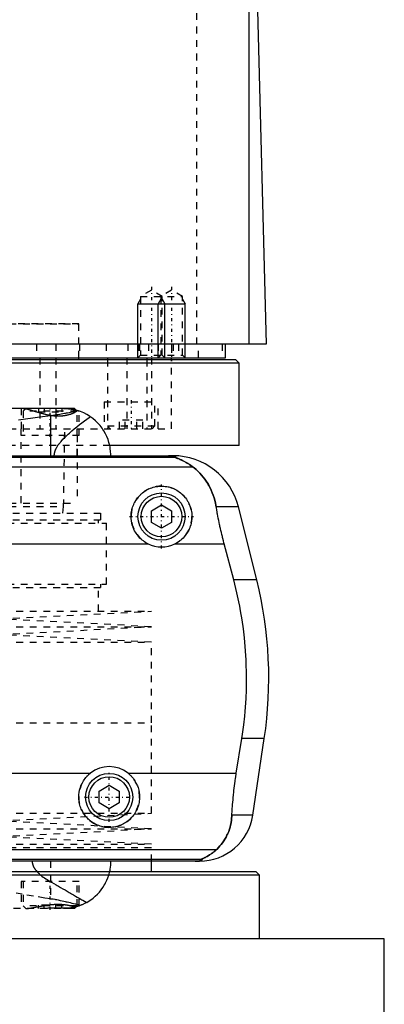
# Model space of a CAD drawing. Extents: x -90 to 90, y -319 to 827.
# Tile 6 of 10: x 25 to 80, y -21 to 125. Entities that reach past the tile are written whole.
import ezdxf

# ---------------------------------------------------------------- set-up
doc = ezdxf.new("R2010")
doc.units = 0
doc.linetypes.add('CENTER', pattern=[1.5, 0.45, -0.5, 0.05, -0.5])
doc.linetypes.add('DASHED', pattern=[2, 1, -1])
for name, color, linetype in [('AM_0', 7, 'CONTINUOUS'), ('AM_10', 7, 'CONTINUOUS'), ('AM_3', 7, 'DASHED'), ('AM_7', 7, 'CENTER')]:
    doc.layers.add(name, color=color, linetype=linetype)

msp = doc.modelspace()

# ---------------------------------------------------------------- linework, layer by layer
at = {"layer": 'AM_0', "color": 7, "linetype": 'CONTINUOUS'}
for p, q in [((59.5, 76.5), (59.5, 135.49)), ((60.5, 133.35), (62, 76.5)), ((62, 76.5), (-62, 76.5)), ((56, 74.5), (56, 76.5)), ((-56, 74.5), (56, 74.5)), ((34.25, 74.2), (34.25, 74.5)), ((38.5, 74.5), (38.5, 74.2)), ((44.34, 74.5), (44.34, 74.2)), ((48, 74.2), (48, 74.5)), ((58, 73.7), (-58, 73.7)), ((57.5, 74.2), (-57.5, 74.2)), ((58, 73.7), (57.5, 74.2)), ((58, 61.5), (58, 73.7)), ((33.6, 67), (-33.6, 67)), ((30.04, 65.9), (30.04, 60)), ((33.85, 66.75), (33.6, 67)), ((58, 61.5), (38.88, 61.5)), ((48.57, 59.75), (-48.57, 59.75)), ((-48.19, 60), (48.19, 60)), ((51.17, 58.31), (-51.17, 58.31)), ((45, 51.87), (46.5, 52.73)), ((46.5, 52.73), (48, 51.87)), ((45, 50.13), (45, 51.87)), ((48, 51.87), (48, 50.13)), ((57.89, 52.43), (54.6, 52.43)), ((60.6, 41.62), (57.89, 52.43)), ((46.5, 49.27), (45, 50.13)), ((48, 50.13), (46.5, 49.27)), ((-44.5, 46.97), (44.5, 46.97)), ((48.5, 46.97), (55.78, 46.97)), ((57.2, 41.62), (55.78, 46.97)), ((60.6, 41.62), (57.2, 41.62)), ((57.58, 13.03), (58.39, 18.16)), ((61.72, 18.16), (58.39, 18.16)), ((60.02, 6.81), (61.72, 18.16)), ((-35.96, 13.03), (35.96, 13.03)), ((41.54, 13.03), (57.58, 13.03)), ((37.25, 10.37), (38.75, 11.23)), ((37.25, 8.63), (37.25, 10.37)), ((38.75, 11.23), (40.25, 10.37)), ((40.25, 10.37), (40.25, 8.63)), ((38.75, 7.77), (37.25, 8.63)), ((40.25, 8.63), (38.75, 7.77)), ((60.02, 6.81), (56.93, 6.81)), ((54.6, 1.69), (-54.6, 1.69)), ((52.38, 0.25), (-52.38, 0.25)), ((52.11, 0), (-52.11, 0)), ((45, -1.58), (45, 0)), ((60.5, -1.58), (21.44, -1.58)), ((61, -2.08), (21.94, -2.08)), ((61, -2.08), (60.5, -1.58)), ((61, -11.5), (61, -2.08)), ((79.5, -11.5), (-79.5, -11.5)), ((79.5, -28.2), (79.5, -11.5))]:
    msp.add_line(p, q, dxfattribs=at)
for points in [[(30.04, 65.9, 0), (28.5, 65.7, 0), (25.34, 65.27, 0)], [(32.38, 66.99, 0), (32.3, 66.99, 0), (32.15, 66.99, 0), (32, 66.99, 0), (31.92, 66.98, 0), (31.84, 66.98, 0), (31.68, 66.98, 0), (31.51, 66.98, 0), (31.35, 66.98, 0), (31.18, 66.98, 0), (31.01, 66.98, 0), (30.92, 66.98, 0), (30.84, 66.99, 0), (30.66, 66.99, 0), (30.49, 66.99, 0), (30.31, 66.99, 0), (30.13, 66.99, 0), (29.96, 67, 0), (29.87, 67, 0), (29.78, 67, 0), (29.61, 67, 0), (29.43, 67, 0), (29.34, 67, 0)], [(34.2, 66.65, 0), (34.1, 66.63, 0), (33.89, 66.59, 0), (33.68, 66.54, 0), (33.58, 66.52, 0), (33.47, 66.5, 0), (33.26, 66.46, 0), (33.04, 66.41, 0), (32.82, 66.37, 0), (32.59, 66.32, 0), (32.36, 66.28, 0), (32.25, 66.26, 0), (32.13, 66.24, 0), (31.9, 66.19, 0), (31.66, 66.15, 0), (31.42, 66.11, 0), (31.17, 66.07, 0), (30.93, 66.03, 0), (30.8, 66.01, 0), (30.68, 65.99, 0), (30.43, 65.96, 0), (30.17, 65.92, 0), (30.04, 65.9, 0)], [(32.38, 66.99, 0), (32.43, 66.99, 0), (32.53, 66.98, 0), (32.63, 66.97, 0), (32.68, 66.97, 0), (32.73, 66.96, 0), (32.84, 66.95, 0), (32.94, 66.94, 0), (33.04, 66.92, 0), (33.14, 66.91, 0), (33.24, 66.89, 0), (33.29, 66.88, 0), (33.34, 66.87, 0), (33.45, 66.85, 0), (33.55, 66.83, 0), (33.65, 66.8, 0), (33.75, 66.78, 0), (33.85, 66.75, 0), (33.9, 66.74, 0), (33.95, 66.72, 0), (34.05, 66.69, 0), (34.15, 66.66, 0), (34.2, 66.65, 0)], [(33.85, 66.75, 0), (33.87, 66.74, 0), (33.92, 66.73, 0), (33.97, 66.72, 0), (33.99, 66.71, 0), (34.01, 66.71, 0), (34.05, 66.69, 0), (34.08, 66.68, 0), (34.12, 66.67, 0), (34.15, 66.66, 0), (34.18, 66.65, 0), (34.19, 66.65, 0), (34.2, 66.65, 0), (34.22, 66.64, 0), (34.24, 66.63, 0), (34.26, 66.63, 0), (34.27, 66.62, 0), (34.28, 66.62, 0), (34.29, 66.62, 0), (34.29, 66.61, 0), (34.3, 66.61, 0), (34.3, 66.61, 0), (34.3, 66.61, 0)], [(39, 60, 0), (39, 60.21, 0), (38.97, 60.64, 0), (38.92, 61.08, 0), (38.88, 61.3, 0), (38.83, 61.52, 0), (38.72, 61.96, 0), (38.58, 62.4, 0), (38.4, 62.83, 0), (38.2, 63.25, 0), (37.96, 63.67, 0), (37.83, 63.87, 0), (37.7, 64.07, 0), (37.4, 64.46, 0), (37.07, 64.83, 0), (36.71, 65.18, 0), (36.32, 65.51, 0), (35.91, 65.81, 0), (35.69, 65.95, 0), (35.46, 66.08, 0), (34.99, 66.33, 0), (34.48, 66.55, 0), (34.2, 66.65, 0)], [(48.57, 59.75, 0), (48.58, 59.75, 0), (48.6, 59.77, 0), (48.62, 59.78, 0), (48.62, 59.79, 0), (48.63, 59.8, 0), (48.63, 59.81, 0), (48.63, 59.83, 0), (48.63, 59.84, 0), (48.62, 59.86, 0), (48.6, 59.87, 0), (48.58, 59.88, 0), (48.57, 59.89, 0), (48.54, 59.9, 0), (48.49, 59.92, 0), (48.43, 59.93, 0), (48.35, 59.95, 0), (48.3, 59.96, 0), (48.28, 59.96, 0), (48.27, 59.96, 0), (48.26, 59.96, 0), (48.25, 59.96, 0), (48.23, 59.97, 0), (48.21, 59.97, 0), (48.2, 59.97, 0), (48.19, 59.97, 0), (48.16, 59.97, 0), (48.14, 59.98, 0), (48.13, 59.98, 0), (48.11, 59.98, 0), (48.09, 59.98, 0), (48.06, 59.98, 0), (48.03, 59.98, 0), (48, 59.99, 0), (47.97, 59.99, 0), (47.95, 59.99, 0), (47.93, 59.99, 0), (47.91, 59.99, 0), (47.9, 59.99, 0), (47.9, 59.99, 0), (47.89, 59.99, 0), (47.89, 59.99, 0), (47.88, 59.99, 0), (47.88, 59.99, 0), (47.87, 59.99, 0), (47.86, 59.99, 0), (47.86, 59.99, 0), (47.85, 59.99, 0), (47.85, 59.99, 0), (47.84, 59.99, 0), (47.83, 59.99, 0), (47.83, 59.99, 0), (47.82, 60, 0), (47.81, 60, 0), (47.81, 60, 0), (47.81, 60, 0), (47.8, 60, 0), (47.79, 60, 0), (47.78, 60, 0), (47.78, 60, 0), (47.77, 60, 0), (47.76, 60, 0), (47.76, 60, 0), (47.75, 60, 0), (47.74, 60, 0), (47.73, 60, 0), (47.73, 60, 0), (47.72, 60, 0), (47.71, 60, 0), (47.71, 60, 0), (47.7, 60, 0), (47.69, 60, 0), (47.69, 60, 0), (47.68, 60, 0), (47.67, 60, 0), (47.67, 60, 0), (47.66, 60, 0), (47.66, 60, 0), (47.65, 60, 0), (47.64, 60, 0), (47.63, 60, 0), (47.62, 60, 0), (47.61, 60, 0), (47.61, 60, 0), (47.6, 60, 0), (47.59, 60, 0), (47.58, 60, 0), (47.57, 60, 0), (47.57, 60, 0), (47.56, 60, 0), (47.55, 60, 0), (47.55, 60, 0), (47.54, 60, 0), (47.53, 60, 0), (47.52, 60, 0)], [(51.17, 58.31, 0), (51.06, 58.39, 0), (50.84, 58.55, 0), (50.63, 58.69, 0), (50.53, 58.76, 0), (50.43, 58.83, 0), (50.23, 58.95, 0), (50.04, 59.06, 0), (49.85, 59.16, 0), (49.68, 59.25, 0), (49.52, 59.33, 0), (49.44, 59.37, 0), (49.36, 59.4, 0), (49.22, 59.46, 0), (49.09, 59.52, 0), (48.96, 59.57, 0), (48.89, 59.6, 0), (48.88, 59.61, 0), (48.86, 59.61, 0), (48.85, 59.62, 0), (48.84, 59.62, 0), (48.82, 59.63, 0), (48.8, 59.64, 0), (48.78, 59.64, 0), (48.77, 59.65, 0), (48.75, 59.66, 0), (48.74, 59.66, 0), (48.73, 59.66, 0), (48.72, 59.67, 0), (48.7, 59.67, 0), (48.7, 59.68, 0), (48.69, 59.68, 0), (48.68, 59.69, 0), (48.66, 59.69, 0), (48.66, 59.69, 0), (48.65, 59.7, 0), (48.64, 59.7, 0), (48.63, 59.71, 0), (48.62, 59.71, 0), (48.61, 59.71, 0), (48.6, 59.72, 0), (48.59, 59.72, 0), (48.59, 59.72, 0), (48.58, 59.73, 0), (48.58, 59.73, 0), (48.57, 59.73, 0), (48.57, 59.74, 0), (48.57, 59.74, 0), (48.57, 59.74, 0), (48.57, 59.74, 0), (48.57, 59.74, 0), (48.57, 59.75, 0), (48.57, 59.75, 0)], [(54.6, 52.43, 0), (54.57, 52.62, 0), (54.49, 53.02, 0), (54.39, 53.4, 0), (54.34, 53.6, 0), (54.28, 53.78, 0), (54.16, 54.16, 0), (54.02, 54.53, 0), (53.87, 54.89, 0), (53.71, 55.24, 0), (53.53, 55.58, 0), (53.43, 55.75, 0), (53.34, 55.91, 0), (53.13, 56.24, 0), (52.91, 56.55, 0), (52.68, 56.85, 0), (52.44, 57.14, 0), (52.18, 57.42, 0), (52.04, 57.56, 0), (51.91, 57.69, 0), (51.62, 57.95, 0), (51.33, 58.19, 0), (51.17, 58.31, 0)], [(44.5, 46.97, 0), (44.4, 47.02, 0), (44.2, 47.13, 0), (44, 47.26, 0), (43.91, 47.32, 0), (43.82, 47.39, 0), (43.64, 47.53, 0), (43.47, 47.67, 0), (43.31, 47.82, 0), (43.16, 47.98, 0), (43.02, 48.15, 0), (42.95, 48.24, 0), (42.88, 48.33, 0), (42.75, 48.52, 0), (42.63, 48.71, 0), (42.51, 48.91, 0), (42.41, 49.12, 0), (42.32, 49.33, 0), (42.28, 49.44, 0), (42.24, 49.55, 0), (42.17, 49.76, 0), (42.12, 49.99, 0), (42.09, 50.1, 0), (42.07, 50.21, 0), (42.04, 50.43, 0), (42.01, 50.65, 0), (42.01, 50.76, 0), (42, 50.87, 0), (42, 51.08, 0), (42.01, 51.3, 0), (42.03, 51.51, 0), (42.06, 51.73, 0), (42.1, 51.95, 0), (42.13, 52.06, 0), (42.15, 52.17, 0), (42.22, 52.38, 0), (42.29, 52.59, 0), (42.38, 52.8, 0), (42.47, 53, 0), (42.57, 53.2, 0), (42.63, 53.29, 0), (42.69, 53.39, 0), (42.81, 53.57, 0), (42.94, 53.75, 0), (43.07, 53.92, 0), (43.22, 54.08, 0), (43.37, 54.23, 0), (43.44, 54.3, 0), (43.52, 54.37, 0), (43.69, 54.51, 0), (43.86, 54.65, 0), (44.05, 54.77, 0), (44.24, 54.89, 0), (44.43, 55, 0), (44.54, 55.05, 0), (44.64, 55.1, 0), (44.85, 55.19, 0), (45.06, 55.26, 0), (45.28, 55.33, 0), (45.5, 55.39, 0), (45.72, 55.43, 0), (45.84, 55.45, 0), (45.95, 55.47, 0), (46.17, 55.49, 0), (46.39, 55.5, 0), (46.5, 55.5, 0), (46.61, 55.5, 0), (46.83, 55.49, 0), (47.05, 55.47, 0), (47.16, 55.45, 0), (47.28, 55.43, 0), (47.5, 55.39, 0), (47.72, 55.33, 0), (47.94, 55.26, 0), (48.15, 55.19, 0), (48.36, 55.1, 0), (48.46, 55.05, 0), (48.57, 55, 0), (48.76, 54.89, 0), (48.95, 54.77, 0), (49.14, 54.65, 0), (49.31, 54.51, 0), (49.48, 54.37, 0), (49.56, 54.3, 0), (49.63, 54.23, 0), (49.78, 54.08, 0), (49.93, 53.92, 0), (50.06, 53.75, 0), (50.19, 53.57, 0), (50.31, 53.39, 0), (50.37, 53.29, 0), (50.43, 53.2, 0), (50.53, 53, 0), (50.62, 52.8, 0), (50.71, 52.59, 0), (50.78, 52.38, 0), (50.85, 52.17, 0), (50.87, 52.06, 0), (50.9, 51.95, 0), (50.94, 51.73, 0), (50.97, 51.51, 0), (50.99, 51.3, 0), (51, 51.08, 0), (51, 50.87, 0), (50.99, 50.76, 0), (50.99, 50.65, 0), (50.96, 50.43, 0), (50.93, 50.21, 0), (50.91, 50.1, 0), (50.88, 49.99, 0), (50.83, 49.76, 0), (50.76, 49.55, 0), (50.72, 49.44, 0), (50.68, 49.33, 0), (50.59, 49.12, 0), (50.49, 48.91, 0), (50.37, 48.71, 0), (50.25, 48.52, 0), (50.12, 48.33, 0), (50.05, 48.24, 0), (49.98, 48.15, 0), (49.84, 47.98, 0), (49.69, 47.82, 0), (49.53, 47.67, 0), (49.36, 47.53, 0), (49.18, 47.39, 0), (49.09, 47.32, 0), (49, 47.26, 0), (48.8, 47.13, 0), (48.6, 47.02, 0), (48.5, 46.97, 0)], [(55.78, 46.97, 0), (55.74, 47.12, 0), (55.66, 47.42, 0), (55.58, 47.73, 0), (55.55, 47.88, 0), (55.51, 48.03, 0), (55.44, 48.33, 0), (55.37, 48.63, 0), (55.3, 48.92, 0), (55.23, 49.22, 0), (55.16, 49.52, 0), (55.13, 49.68, 0), (55.1, 49.83, 0), (55.03, 50.13, 0), (54.97, 50.44, 0), (54.91, 50.74, 0), (54.85, 51.05, 0), (54.79, 51.35, 0), (54.76, 51.51, 0), (54.73, 51.66, 0), (54.68, 51.97, 0), (54.63, 52.27, 0), (54.6, 52.43, 0)], [(58.39, 18.16, 0), (58.5, 18.82, 0), (58.67, 20.16, 0), (58.82, 21.48, 0), (58.88, 22.14, 0), (58.94, 22.8, 0), (59.02, 24.1, 0), (59.07, 25.38, 0), (59.09, 26.64, 0), (59.09, 27.88, 0), (59.06, 29.15, 0), (59.03, 29.79, 0), (58.99, 30.44, 0), (58.9, 31.75, 0), (58.78, 33.07, 0), (58.62, 34.4, 0), (58.43, 35.73, 0), (58.21, 37.05, 0), (58.09, 37.72, 0), (57.96, 38.38, 0), (57.68, 39.69, 0), (57.37, 40.98, 0), (57.2, 41.62, 0)], [(41.54, 13.03, 0), (41.62, 12.97, 0), (41.77, 12.83, 0), (41.92, 12.69, 0), (41.99, 12.62, 0), (42.06, 12.55, 0), (42.2, 12.39, 0), (42.33, 12.23, 0), (42.45, 12.06, 0), (42.57, 11.89, 0), (42.67, 11.7, 0), (42.72, 11.61, 0), (42.77, 11.52, 0), (42.86, 11.32, 0), (42.95, 11.13, 0), (43.02, 10.93, 0), (43.08, 10.73, 0), (43.13, 10.52, 0), (43.15, 10.42, 0), (43.18, 10.32, 0), (43.21, 10.11, 0), (43.23, 9.91, 0), (43.24, 9.81, 0), (43.25, 9.71, 0), (43.25, 9.51, 0), (43.25, 9.31, 0), (43.24, 9.21, 0), (43.23, 9.11, 0), (43.21, 8.91, 0), (43.18, 8.7, 0), (43.14, 8.5, 0), (43.09, 8.3, 0), (43.03, 8.1, 0), (42.99, 8.01, 0), (42.96, 7.91, 0), (42.88, 7.72, 0), (42.8, 7.53, 0), (42.7, 7.34, 0), (42.6, 7.17, 0), (42.49, 6.99, 0), (42.43, 6.91, 0), (42.37, 6.83, 0), (42.25, 6.67, 0), (42.12, 6.52, 0), (41.98, 6.37, 0), (41.84, 6.23, 0), (41.7, 6.1, 0), (41.62, 6.03, 0), (41.54, 5.97, 0), (41.38, 5.85, 0), (41.21, 5.73, 0), (41.03, 5.62, 0), (40.85, 5.52, 0), (40.67, 5.43, 0), (40.57, 5.38, 0), (40.47, 5.34, 0), (40.28, 5.27, 0), (40.08, 5.2, 0), (39.87, 5.14, 0), (39.67, 5.1, 0), (39.46, 5.06, 0), (39.36, 5.04, 0), (39.26, 5.03, 0), (39.05, 5.01, 0), (38.85, 5, 0), (38.75, 5, 0), (38.65, 5, 0), (38.45, 5.01, 0), (38.24, 5.03, 0), (38.14, 5.04, 0), (38.04, 5.06, 0), (37.83, 5.1, 0), (37.63, 5.14, 0), (37.42, 5.2, 0), (37.22, 5.27, 0), (37.03, 5.34, 0), (36.93, 5.38, 0), (36.83, 5.43, 0), (36.65, 5.52, 0), (36.47, 5.62, 0), (36.29, 5.73, 0), (36.12, 5.85, 0), (35.96, 5.97, 0), (35.88, 6.03, 0), (35.8, 6.1, 0), (35.66, 6.23, 0), (35.52, 6.37, 0), (35.38, 6.52, 0), (35.25, 6.67, 0), (35.13, 6.83, 0), (35.07, 6.91, 0), (35.01, 6.99, 0), (34.9, 7.17, 0), (34.8, 7.34, 0), (34.7, 7.53, 0), (34.62, 7.72, 0), (34.54, 7.91, 0), (34.51, 8.01, 0), (34.47, 8.1, 0), (34.41, 8.3, 0), (34.36, 8.5, 0), (34.32, 8.7, 0), (34.29, 8.91, 0), (34.27, 9.11, 0), (34.26, 9.21, 0), (34.25, 9.31, 0), (34.25, 9.51, 0), (34.25, 9.71, 0), (34.26, 9.81, 0), (34.27, 9.91, 0), (34.29, 10.11, 0), (34.32, 10.32, 0), (34.35, 10.42, 0), (34.37, 10.52, 0), (34.42, 10.73, 0), (34.48, 10.93, 0), (34.55, 11.13, 0), (34.64, 11.32, 0), (34.73, 11.52, 0), (34.78, 11.61, 0), (34.83, 11.7, 0), (34.93, 11.89, 0), (35.05, 12.06, 0), (35.17, 12.23, 0), (35.3, 12.39, 0), (35.44, 12.55, 0), (35.51, 12.62, 0), (35.58, 12.69, 0), (35.73, 12.83, 0), (35.88, 12.97, 0), (35.96, 13.03, 0)], [(56.93, 6.81, 0), (56.94, 6.99, 0), (56.96, 7.33, 0), (56.98, 7.68, 0), (56.99, 7.85, 0), (57, 8.03, 0), (57.03, 8.37, 0), (57.06, 8.72, 0), (57.09, 9.07, 0), (57.12, 9.42, 0), (57.15, 9.77, 0), (57.17, 9.94, 0), (57.19, 10.12, 0), (57.23, 10.46, 0), (57.27, 10.81, 0), (57.31, 11.15, 0), (57.36, 11.5, 0), (57.4, 11.84, 0), (57.43, 12.01, 0), (57.45, 12.18, 0), (57.5, 12.52, 0), (57.55, 12.86, 0), (57.58, 13.03, 0)], [(54.6, 1.69, 0), (54.72, 1.8, 0), (54.94, 2.02, 0), (55.16, 2.25, 0), (55.26, 2.37, 0), (55.36, 2.49, 0), (55.55, 2.74, 0), (55.73, 3, 0), (55.9, 3.27, 0), (56.06, 3.55, 0), (56.2, 3.83, 0), (56.27, 3.98, 0), (56.33, 4.12, 0), (56.45, 4.42, 0), (56.55, 4.72, 0), (56.65, 5.03, 0), (56.73, 5.34, 0), (56.8, 5.66, 0), (56.82, 5.83, 0), (56.85, 5.99, 0), (56.89, 6.32, 0), (56.92, 6.65, 0), (56.93, 6.81, 0)], [(52.38, 0.25, 0), (52.38, 0.25, 0), (52.38, 0.26, 0), (52.38, 0.26, 0), (52.38, 0.26, 0), (52.38, 0.26, 0), (52.38, 0.26, 0), (52.38, 0.27, 0), (52.38, 0.27, 0), (52.38, 0.27, 0), (52.39, 0.27, 0), (52.39, 0.28, 0), (52.39, 0.28, 0), (52.4, 0.28, 0), (52.41, 0.28, 0), (52.41, 0.29, 0), (52.42, 0.29, 0), (52.43, 0.3, 0), (52.43, 0.3, 0), (52.44, 0.3, 0), (52.45, 0.31, 0), (52.46, 0.31, 0), (52.46, 0.31, 0), (52.47, 0.32, 0), (52.48, 0.32, 0), (52.49, 0.33, 0), (52.5, 0.33, 0), (52.5, 0.33, 0), (52.51, 0.34, 0), (52.53, 0.34, 0), (52.54, 0.35, 0), (52.55, 0.35, 0), (52.57, 0.36, 0), (52.57, 0.36, 0), (52.58, 0.37, 0), (52.6, 0.37, 0), (52.61, 0.38, 0), (52.66, 0.4, 0), (52.76, 0.45, 0), (52.88, 0.51, 0), (53, 0.57, 0), (53.06, 0.6, 0), (53.13, 0.64, 0), (53.27, 0.72, 0), (53.43, 0.81, 0), (53.59, 0.91, 0), (53.76, 1.02, 0), (53.94, 1.15, 0), (54.03, 1.21, 0), (54.12, 1.29, 0), (54.31, 1.44, 0), (54.5, 1.6, 0), (54.6, 1.69, 0)], [(51.49, 0, 0), (51.5, 0, 0), (51.51, 0, 0), (51.52, 0, 0), (51.52, 0, 0), (51.53, 0, 0), (51.53, 0, 0), (51.54, 0, 0), (51.55, 0, 0), (51.56, 0, 0), (51.57, 0, 0), (51.57, 0, 0), (51.58, 0, 0), (51.59, 0, 0), (51.6, 0, 0), (51.6, 0, 0), (51.61, 0, 0), (51.62, 0, 0), (51.63, 0, 0), (51.63, 0, 0), (51.64, 0, 0), (51.65, 0, 0), (51.65, 0, 0), (51.66, 0, 0), (51.67, 0, 0), (51.67, 0, 0), (51.68, 0, 0), (51.68, 0, 0), (51.69, 0, 0), (51.7, 0, 0), (51.7, 0, 0), (51.71, 0, 0), (51.72, 0, 0), (51.72, 0, 0), (51.73, 0, 0), (51.73, 0, 0), (51.74, 0, 0), (51.75, 0, 0), (51.76, 0, 0), (51.76, 0.01, 0), (51.77, 0.01, 0), (51.77, 0.01, 0), (51.78, 0.01, 0), (51.78, 0.01, 0), (51.79, 0.01, 0), (51.8, 0.01, 0), (51.8, 0.01, 0), (51.81, 0.01, 0), (51.81, 0.01, 0), (51.82, 0.01, 0), (51.82, 0.01, 0), (51.84, 0.01, 0), (51.87, 0.01, 0), (51.89, 0.01, 0), (51.91, 0.01, 0), (51.93, 0.01, 0), (51.96, 0.02, 0), (51.99, 0.02, 0), (52.01, 0.02, 0), (52.04, 0.02, 0), (52.05, 0.03, 0), (52.06, 0.03, 0), (52.08, 0.03, 0), (52.1, 0.03, 0), (52.1, 0.03, 0), (52.11, 0.03, 0), (52.13, 0.04, 0), (52.15, 0.04, 0), (52.15, 0.04, 0), (52.16, 0.04, 0), (52.17, 0.04, 0), (52.19, 0.04, 0), (52.23, 0.05, 0), (52.3, 0.07, 0), (52.35, 0.08, 0), (52.39, 0.1, 0), (52.41, 0.11, 0), (52.42, 0.12, 0), (52.43, 0.13, 0), (52.45, 0.14, 0), (52.45, 0.16, 0), (52.45, 0.17, 0), (52.45, 0.19, 0), (52.44, 0.2, 0), (52.44, 0.21, 0), (52.43, 0.22, 0), (52.41, 0.23, 0), (52.39, 0.25, 0), (52.38, 0.25, 0)]]:
    msp.add_polyline3d(points, dxfattribs=at)
for centre, radius in [((46.5, 51), 3.5), ((46.5, 51), 3), ((38.75, 9.5), 3.5), ((38.75, 9.5), 3)]:
    msp.add_circle(centre, radius, dxfattribs=at)
for centre, radius, start, end in [((48.19, 50), 10, 14.0378, 90), ((46.5, 51), 4.5, 243.6372, 296.3628), ((2.39, 27.06), 60, 351.467, 14.0378), ((38.75, 9.5), 4.5, 51.7104, 128.2896), ((52.11, 8), 8, 270, 351.467)]:
    msp.add_arc(centre, radius, start, end, dxfattribs=at)
at = {"layer": 'AM_10', "color": 7, "linetype": 'CONTINUOUS'}
for p, q in [((43.38, 83.16), (43, 82.5)), ((46.38, 83.16), (46, 82.5)), ((46.62, 83.16), (47, 82.5)), ((49.62, 83.16), (50, 82.5)), ((43, 74.5), (43, 82.5)), ((43, 82.5), (50, 82.5)), ((46, 74.5), (46, 82.5)), ((47, 74.5), (47, 82.5)), ((50, 74.5), (50, 82.5))]:
    msp.add_line(p, q, dxfattribs=at)
at = {"layer": 'AM_3', "color": 6, "linetype": 'DASHED'}
for p, q in [((51.74, 76.5), (51.74, 137.05)), ((45, 84.5), (43.38, 83.56)), ((43.38, 83.56), (43.38, 74.88)), ((43.38, 83.56), (49.62, 83.56)), ((46.62, 83.56), (45, 84.5)), ((48, 84.5), (46.38, 83.56)), ((46.38, 83.56), (46.38, 74.88)), ((46.62, 74.88), (46.62, 83.56)), ((49.62, 83.56), (48, 84.5)), ((49.62, 74.88), (49.62, 83.56)), ((34.25, 79.5), (-34.25, 79.5)), ((0, 79.5), (34.25, 79.5)), ((34.25, 74.5), (34.25, 79.5)), ((28, 76.5), (28, 74.5)), ((30.84, 76.5), (30.84, 74.5)), ((34.38, 76.5), (34.38, 74.5)), ((38.29, 76.5), (38.29, 74.5)), ((41.5, 76.5), (41.5, 74.5)), ((43.09, 76.5), (43.09, 74.5)), ((43.24, 76.5), (43.24, 74.5)), ((44.59, 76.5), (44.59, 74.5)), ((46, 76.5), (46, 74.5)), ((48, 76.5), (48, 74.5)), ((48.25, 76.5), (48.25, 74.5)), ((49, 76.5), (49, 74.5)), ((52, 74.5), (52, 76.5)), ((55.47, 76.5), (55.47, 74.5)), ((28.48, 74.5), (28.48, 64)), ((30.85, 74.5), (30.85, 64)), ((41.36, 74.5), (41.36, 64)), ((43.38, 74.88), (43, 74.5)), ((43.38, 74.88), (49.62, 74.88)), ((45, 74.5), (45, 64)), ((46.38, 74.88), (46, 74.5)), ((47, 74.5), (46.62, 74.88)), ((50, 74.5), (49.62, 74.88)), ((38.5, 74.2), (38.5, 64)), ((44.34, 74.2), (44.34, 64)), ((48, 64), (48, 74.2)), ((38, 68), (38, 64)), ((38, 68), (46, 68)), ((45.5, 64.4), (45.5, 68)), ((46, 64), (46, 68)), ((25.7, 67), (25.7, 63)), ((26.4, 67), (26, 66.6)), ((26, 66.6), (26, 63)), ((34, 66.6), (26, 66.6)), ((28.27, 67), (28.27, 66.5)), ((28.27, 66.5), (31.73, 66.5)), ((29.13, 67), (29.13, 66.5)), ((30.87, 67), (30.87, 66.5)), ((31.73, 67), (31.73, 66.5)), ((34, 66.6), (33.85, 66.75)), ((34, 63), (34, 66.6)), ((34.3, 63), (34.3, 66.61)), ((38.5, 64.4), (38.9, 64)), ((38.5, 64.4), (45.5, 64.4)), ((40.27, 64), (40.27, 65.25)), ((43.73, 65.25), (40.27, 65.25)), ((41.13, 64), (41.13, 65.25)), ((42.87, 64), (42.87, 65.25)), ((43.73, 64), (43.73, 65.25)), ((45.1, 64), (45.5, 64.4)), ((-48, 64), (48, 64)), ((25.65, 64), (25.65, 53)), ((34.3, 63), (25.7, 63)), ((32, 52.5), (32.18, 64)), ((34, 63), (34, 53)), ((38.88, 61.5), (-38.88, 61.5)), ((34, 60), (34, 61.5)), ((-34, 53), (34, 53)), ((-32, 52.5), (32, 52.5)), ((31.9, 51.5), (32, 52.5)), ((-37.53, 51.5), (37.53, 51.5)), ((37.53, 50.5), (37.53, 51.5)), ((-38.33, 50), (38.33, 50)), ((-37.53, 50.5), (37.53, 50.5)), ((37.17, 50), (37.17, 50.5)), ((38.33, 41), (38.33, 50)), ((-38.33, 41), (38.33, 41)), ((37.53, 40.5), (37.53, 41)), ((-37.53, 40.5), (37.53, 40.5)), ((37.17, 37), (37.17, 40.5)), ((-45, 37), (45, 37)), ((22.5, 35.85), (45, 37)), ((45, 34.7), (22.5, 35.85)), ((-45, 34.7), (45, 34.7)), ((22.5, 33.55), (45, 34.7)), ((45, 32.4), (22.5, 33.55)), ((-45, 32.4), (45, 32.4)), ((45, 20.5), (45, 32.4)), ((-45, 20.5), (45, 20.5)), ((45, 7.1), (45, 20.5)), ((-45, 7.1), (45, 7.1)), ((22.5, 5.95), (45, 7.1)), ((45, 4.8), (22.5, 5.95)), ((-45, 4.8), (45, 4.8)), ((22.5, 3.65), (45, 4.8)), ((45, 2.5), (22.5, 3.65)), ((-45, 2.5), (45, 2.5)), ((45, 2), (-45, 2)), ((45, 2), (-45, 2)), ((45, 0), (45, 2)), ((30.04, 0), (30.04, -5.57)), ((25.7, -3), (25.7, -7)), ((34.3, -3), (25.7, -3)), ((26, -3), (26, -6.6)), ((34, -6.6), (34, -3)), ((34.3, -6.61), (34.3, -3)), ((33.6, -7), (-33.6, -7)), ((26, -6.6), (26.4, -7)), ((34, -6.6), (26, -6.6)), ((28.27, -7), (28.27, -6.5)), ((31.73, -6.5), (28.27, -6.5)), ((29.13, -7), (29.13, -6.5)), ((30.87, -7), (30.87, -6.5)), ((31.73, -7), (31.73, -6.5)), ((33.6, -7), (34, -6.6)), ((33.85, -6.75), (33.72, -6.78))]:
    msp.add_line(p, q, dxfattribs=at)
for points in [[(26.03, 67, 0), (26.05, 67, 0), (26.09, 67, 0), (26.13, 67, 0), (26.15, 66.99, 0), (26.18, 66.99, 0), (26.22, 66.99, 0), (26.27, 66.98, 0), (26.32, 66.97, 0), (26.37, 66.96, 0), (26.42, 66.95, 0), (26.45, 66.95, 0), (26.48, 66.94, 0), (26.54, 66.93, 0), (26.59, 66.92, 0), (26.66, 66.9, 0), (26.72, 66.89, 0), (26.78, 66.87, 0), (26.81, 66.86, 0), (26.84, 66.85, 0), (26.91, 66.83, 0), (26.98, 66.81, 0), (27.01, 66.81, 0), (27.05, 66.8, 0), (27.12, 66.77, 0), (27.19, 66.75, 0), (27.23, 66.74, 0), (27.26, 66.73, 0), (27.34, 66.71, 0), (27.41, 66.69, 0), (27.49, 66.66, 0), (27.57, 66.64, 0), (27.65, 66.61, 0), (27.69, 66.6, 0), (27.73, 66.59, 0), (27.81, 66.56, 0), (27.89, 66.54, 0), (27.98, 66.51, 0), (28.06, 66.49, 0), (28.14, 66.46, 0), (28.19, 66.45, 0), (28.23, 66.43, 0), (28.32, 66.41, 0), (28.41, 66.38, 0), (28.49, 66.36, 0), (28.58, 66.33, 0), (28.67, 66.31, 0), (28.72, 66.29, 0), (28.76, 66.28, 0), (28.86, 66.25, 0), (28.95, 66.23, 0), (29.04, 66.21, 0), (29.13, 66.18, 0), (29.23, 66.16, 0), (29.27, 66.15, 0), (29.32, 66.14, 0), (29.42, 66.11, 0), (29.51, 66.09, 0), (29.61, 66.07, 0), (29.7, 66.05, 0), (29.8, 66.03, 0), (29.85, 66.03, 0), (29.89, 66.02, 0), (29.99, 66, 0), (30.09, 65.98, 0), (30.14, 65.98, 0), (30.18, 65.97, 0), (30.28, 65.96, 0), (30.38, 65.94, 0), (30.43, 65.94, 0), (30.48, 65.93, 0), (30.57, 65.92, 0), (30.67, 65.91, 0), (30.77, 65.9, 0), (30.86, 65.9, 0), (30.96, 65.89, 0), (31.01, 65.89, 0), (31.05, 65.89, 0), (31.15, 65.89, 0), (31.24, 65.89, 0), (31.33, 65.89, 0), (31.43, 65.89, 0), (31.52, 65.89, 0), (31.56, 65.89, 0), (31.61, 65.9, 0), (31.7, 65.9, 0), (31.79, 65.91, 0), (31.87, 65.92, 0), (31.96, 65.93, 0), (32.05, 65.94, 0), (32.09, 65.94, 0), (32.13, 65.95, 0), (32.22, 65.96, 0), (32.3, 65.98, 0), (32.38, 65.99, 0), (32.46, 66.01, 0), (32.54, 66.03, 0), (32.58, 66.04, 0), (32.62, 66.05, 0), (32.69, 66.07, 0), (32.77, 66.09, 0), (32.84, 66.11, 0), (32.91, 66.13, 0), (32.98, 66.15, 0), (33.01, 66.16, 0), (33.05, 66.17, 0), (33.11, 66.2, 0), (33.18, 66.22, 0), (33.21, 66.23, 0), (33.24, 66.24, 0), (33.3, 66.27, 0), (33.36, 66.29, 0), (33.39, 66.31, 0), (33.42, 66.32, 0), (33.48, 66.35, 0), (33.53, 66.37, 0), (33.59, 66.4, 0), (33.64, 66.42, 0), (33.69, 66.45, 0), (33.71, 66.46, 0), (33.74, 66.48, 0), (33.78, 66.5, 0), (33.83, 66.53, 0), (33.87, 66.55, 0), (33.91, 66.58, 0), (33.95, 66.6, 0), (33.97, 66.62, 0), (33.99, 66.63, 0), (34.02, 66.65, 0), (34.05, 66.68, 0), (34.07, 66.69, 0)], [(30.62, 60, 0), (30.62, 60.04, 0), (30.62, 60.11, 0), (30.63, 60.19, 0), (30.63, 60.22, 0), (30.64, 60.26, 0), (30.65, 60.34, 0), (30.66, 60.41, 0), (30.68, 60.48, 0), (30.7, 60.55, 0), (30.72, 60.63, 0), (30.73, 60.66, 0), (30.74, 60.7, 0), (30.76, 60.77, 0), (30.79, 60.84, 0), (30.82, 60.9, 0), (30.85, 60.97, 0), (30.88, 61.04, 0), (30.9, 61.07, 0), (30.91, 61.1, 0), (30.95, 61.17, 0), (30.98, 61.23, 0), (31, 61.26, 0), (31.02, 61.29, 0), (31.06, 61.35, 0), (31.09, 61.42, 0), (31.11, 61.45, 0), (31.13, 61.48, 0), (31.17, 61.54, 0), (31.21, 61.6, 0), (31.26, 61.65, 0), (31.3, 61.71, 0), (31.34, 61.77, 0), (31.36, 61.8, 0), (31.39, 61.83, 0), (31.43, 61.88, 0), (31.48, 61.94, 0), (31.64, 62.13, 0), (31.91, 62.44, 0), (32.21, 62.74, 0), (32.53, 63.05, 0), (32.7, 63.21, 0), (32.87, 63.36, 0), (33.22, 63.68, 0), (33.59, 63.99, 0), (33.97, 64.3, 0), (34.35, 64.6, 0), (34.72, 64.89, 0), (34.9, 65.03, 0), (35.08, 65.16, 0), (35.44, 65.42, 0), (35.78, 65.67, 0), (35.94, 65.78, 0)], [(32, 67, 0), (32.07, 67, 0), (32.2, 67, 0), (32.33, 66.99, 0), (32.39, 66.99, 0), (32.45, 66.99, 0), (32.58, 66.98, 0), (32.69, 66.97, 0), (32.81, 66.95, 0), (32.92, 66.94, 0), (33.02, 66.93, 0), (33.07, 66.92, 0), (33.12, 66.91, 0), (33.22, 66.89, 0), (33.32, 66.87, 0), (33.41, 66.86, 0), (33.5, 66.84, 0), (33.58, 66.82, 0), (33.63, 66.81, 0), (33.67, 66.8, 0), (33.74, 66.78, 0), (33.82, 66.76, 0), (33.85, 66.75, 0)], [(34.07, 66.69, 0), (34.08, 66.68, 0), (34.11, 66.68, 0), (34.13, 66.67, 0), (34.14, 66.66, 0), (34.15, 66.66, 0), (34.17, 66.65, 0), (34.19, 66.65, 0), (34.21, 66.64, 0), (34.22, 66.64, 0), (34.24, 66.63, 0), (34.24, 66.63, 0), (34.25, 66.63, 0), (34.26, 66.62, 0), (34.27, 66.62, 0), (34.28, 66.62, 0), (34.29, 66.62, 0), (34.29, 66.61, 0), (34.29, 66.61, 0), (34.3, 66.61, 0), (34.3, 66.61, 0), (34.3, 66.61, 0), (34.3, 66.61, 0)], [(48.57, 59.75, 0), (48.57, 59.75, 0), (48.57, 59.74, 0), (48.57, 59.74, 0), (48.57, 59.74, 0), (48.57, 59.74, 0), (48.57, 59.74, 0), (48.57, 59.73, 0), (48.58, 59.73, 0), (48.58, 59.73, 0), (48.59, 59.72, 0), (48.59, 59.72, 0), (48.6, 59.72, 0), (48.61, 59.71, 0), (48.62, 59.71, 0), (48.63, 59.71, 0), (48.64, 59.7, 0), (48.65, 59.7, 0), (48.66, 59.69, 0), (48.66, 59.69, 0), (48.68, 59.68, 0), (48.69, 59.68, 0), (48.7, 59.68, 0), (48.71, 59.67, 0), (48.72, 59.67, 0), (48.74, 59.66, 0), (48.74, 59.66, 0), (48.75, 59.65, 0), (48.77, 59.65, 0), (48.79, 59.64, 0), (48.8, 59.63, 0), (48.82, 59.63, 0), (48.84, 59.62, 0), (48.85, 59.62, 0), (48.86, 59.61, 0), (48.88, 59.6, 0), (48.9, 59.6, 0), (48.97, 59.57, 0), (49.1, 59.52, 0), (49.23, 59.46, 0), (49.38, 59.39, 0), (49.46, 59.36, 0), (49.54, 59.32, 0), (49.71, 59.23, 0), (49.9, 59.14, 0), (50.09, 59.03, 0), (50.28, 58.92, 0), (50.48, 58.79, 0), (50.58, 58.73, 0), (50.68, 58.66, 0), (50.88, 58.53, 0), (51.07, 58.38, 0), (51.17, 58.31, 0)], [(51.17, 58.31, 0), (51.33, 58.19, 0), (51.62, 57.95, 0), (51.91, 57.69, 0), (52.04, 57.56, 0), (52.18, 57.42, 0), (52.44, 57.14, 0), (52.68, 56.85, 0), (52.91, 56.55, 0), (53.13, 56.24, 0), (53.34, 55.91, 0), (53.44, 55.75, 0), (53.53, 55.58, 0), (53.71, 55.24, 0), (53.87, 54.88, 0), (54.02, 54.53, 0), (54.16, 54.16, 0), (54.28, 53.78, 0), (54.34, 53.6, 0), (54.39, 53.4, 0), (54.49, 53.02, 0), (54.57, 52.62, 0), (54.6, 52.43, 0)], [(56.93, 6.81, 0), (56.92, 6.65, 0), (56.89, 6.32, 0), (56.85, 5.99, 0), (56.82, 5.83, 0), (56.8, 5.66, 0), (56.73, 5.34, 0), (56.65, 5.03, 0), (56.55, 4.72, 0), (56.45, 4.42, 0), (56.33, 4.12, 0), (56.27, 3.97, 0), (56.2, 3.83, 0), (56.06, 3.55, 0), (55.9, 3.27, 0), (55.73, 3, 0), (55.55, 2.74, 0), (55.36, 2.49, 0), (55.26, 2.37, 0), (55.16, 2.25, 0), (54.94, 2.02, 0), (54.72, 1.8, 0), (54.6, 1.69, 0)], [(54.6, 1.69, 0), (54.51, 1.61, 0), (54.32, 1.45, 0), (54.14, 1.31, 0), (54.06, 1.24, 0), (53.97, 1.17, 0), (53.8, 1.05, 0), (53.63, 0.94, 0), (53.48, 0.84, 0), (53.33, 0.75, 0), (53.18, 0.67, 0), (53.12, 0.63, 0), (53.05, 0.59, 0), (52.93, 0.53, 0), (52.81, 0.48, 0), (52.7, 0.42, 0), (52.64, 0.4, 0), (52.63, 0.39, 0), (52.61, 0.38, 0), (52.6, 0.38, 0), (52.6, 0.37, 0), (52.58, 0.37, 0), (52.57, 0.36, 0), (52.55, 0.35, 0), (52.54, 0.35, 0), (52.52, 0.34, 0), (52.52, 0.34, 0), (52.51, 0.33, 0), (52.5, 0.33, 0), (52.48, 0.32, 0), (52.48, 0.32, 0), (52.47, 0.32, 0), (52.46, 0.31, 0), (52.45, 0.31, 0), (52.44, 0.3, 0), (52.44, 0.3, 0), (52.43, 0.3, 0), (52.42, 0.29, 0), (52.41, 0.29, 0), (52.4, 0.28, 0), (52.4, 0.28, 0), (52.39, 0.28, 0), (52.39, 0.28, 0), (52.39, 0.27, 0), (52.38, 0.27, 0), (52.38, 0.27, 0), (52.38, 0.26, 0), (52.38, 0.26, 0), (52.38, 0.26, 0), (52.38, 0.26, 0), (52.38, 0.26, 0), (52.38, 0.25, 0), (52.38, 0.25, 0)], [(27.35, 0, 0), (27.35, -0.02, 0), (27.35, -0.06, 0), (27.35, -0.1, 0), (27.35, -0.12, 0), (27.36, -0.14, 0), (27.36, -0.18, 0), (27.37, -0.22, 0), (27.37, -0.26, 0), (27.38, -0.3, 0), (27.39, -0.34, 0), (27.39, -0.36, 0), (27.39, -0.38, 0), (27.4, -0.42, 0), (27.41, -0.46, 0), (27.42, -0.5, 0), (27.44, -0.53, 0), (27.45, -0.57, 0), (27.46, -0.59, 0), (27.46, -0.61, 0), (27.48, -0.65, 0), (27.49, -0.69, 0), (27.5, -0.7, 0), (27.51, -0.72, 0), (27.52, -0.76, 0), (27.54, -0.8, 0), (27.55, -0.81, 0), (27.56, -0.83, 0), (27.58, -0.87, 0), (27.6, -0.9, 0), (27.61, -0.94, 0), (27.63, -0.97, 0), (27.65, -1.01, 0), (27.67, -1.02, 0), (27.68, -1.04, 0), (27.7, -1.07, 0), (27.72, -1.11, 0), (27.74, -1.14, 0), (27.76, -1.17, 0), (27.79, -1.2, 0), (27.8, -1.22, 0), (27.81, -1.24, 0), (27.83, -1.27, 0), (27.86, -1.3, 0), (27.94, -1.4, 0), (28.1, -1.58, 0), (28.27, -1.75, 0), (28.36, -1.83, 0), (28.44, -1.91, 0), (28.62, -2.06, 0), (28.8, -2.2, 0), (28.99, -2.34, 0), (29.17, -2.47, 0), (29.36, -2.6, 0), (29.46, -2.66, 0), (29.56, -2.72, 0), (29.75, -2.84, 0), (29.95, -2.95, 0), (30.04, -3.01, 0)], [(35.44, -6.1, 0), (35.63, -5.98, 0), (36.01, -5.74, 0), (36.36, -5.47, 0), (36.53, -5.33, 0), (36.7, -5.19, 0), (37.01, -4.89, 0), (37.3, -4.57, 0), (37.57, -4.24, 0), (37.81, -3.9, 0), (38.03, -3.55, 0), (38.14, -3.37, 0), (38.23, -3.19, 0), (38.41, -2.82, 0), (38.56, -2.45, 0), (38.69, -2.07, 0), (38.79, -1.69, 0), (38.88, -1.31, 0), (38.91, -1.12, 0), (38.94, -0.93, 0), (38.98, -0.56, 0), (39, -0.18, 0), (39, 0, 0)], [(52.38, 0.25, 0), (52.39, 0.25, 0), (52.41, 0.23, 0), (52.43, 0.22, 0), (52.44, 0.21, 0), (52.44, 0.2, 0), (52.45, 0.19, 0), (52.45, 0.17, 0), (52.45, 0.16, 0), (52.45, 0.14, 0), (52.43, 0.13, 0), (52.42, 0.12, 0), (52.41, 0.11, 0), (52.39, 0.1, 0), (52.35, 0.08, 0), (52.3, 0.07, 0), (52.23, 0.05, 0), (52.19, 0.04, 0), (52.17, 0.04, 0), (52.16, 0.04, 0), (52.15, 0.04, 0), (52.15, 0.04, 0), (52.13, 0.04, 0), (52.11, 0.03, 0), (52.1, 0.03, 0), (52.1, 0.03, 0), (52.08, 0.03, 0), (52.06, 0.03, 0), (52.05, 0.03, 0), (52.04, 0.02, 0), (52.01, 0.02, 0), (51.99, 0.02, 0), (51.96, 0.02, 0), (51.93, 0.01, 0), (51.91, 0.01, 0), (51.89, 0.01, 0), (51.87, 0.01, 0), (51.84, 0.01, 0), (51.82, 0.01, 0), (51.82, 0.01, 0), (51.81, 0.01, 0), (51.81, 0.01, 0), (51.8, 0.01, 0), (51.8, 0.01, 0), (51.79, 0.01, 0), (51.78, 0.01, 0), (51.78, 0.01, 0), (51.77, 0.01, 0), (51.77, 0.01, 0), (51.76, 0.01, 0), (51.76, 0, 0), (51.75, 0, 0), (51.74, 0, 0), (51.73, 0, 0), (51.73, 0, 0), (51.72, 0, 0), (51.72, 0, 0), (51.71, 0, 0), (51.7, 0, 0), (51.7, 0, 0), (51.69, 0, 0), (51.68, 0, 0), (51.68, 0, 0), (51.67, 0, 0), (51.67, 0, 0), (51.66, 0, 0), (51.65, 0, 0), (51.65, 0, 0), (51.64, 0, 0), (51.63, 0, 0), (51.63, 0, 0), (51.62, 0, 0), (51.61, 0, 0), (51.6, 0, 0), (51.6, 0, 0), (51.59, 0, 0), (51.58, 0, 0), (51.57, 0, 0), (51.57, 0, 0), (51.56, 0, 0), (51.55, 0, 0), (51.54, 0, 0), (51.53, 0, 0), (51.53, 0, 0), (51.52, 0, 0), (51.52, 0, 0), (51.51, 0, 0), (51.5, 0, 0), (51.49, 0, 0)], [(30.04, -3.01, 0), (30.22, -3.1, 0), (30.56, -3.3, 0), (30.9, -3.5, 0), (31.06, -3.59, 0), (31.23, -3.69, 0), (31.56, -3.88, 0), (31.89, -4.07, 0), (32.21, -4.26, 0), (32.53, -4.45, 0), (32.84, -4.63, 0), (33, -4.72, 0), (33.15, -4.81, 0), (33.45, -4.99, 0), (33.74, -5.16, 0), (34.02, -5.32, 0), (34.3, -5.48, 0), (34.57, -5.63, 0), (34.7, -5.7, 0), (34.83, -5.77, 0), (35.08, -5.91, 0), (35.32, -6.04, 0), (35.44, -6.1, 0)], [(30.04, -5.57, 0), (29.21, -5.45, 0), (27.54, -5.18, 0), (25.84, -4.89, 0), (24.98, -4.75, 0)], [(34.48, -6.54, 0), (34.38, -6.52, 0), (34.16, -6.46, 0), (33.94, -6.41, 0), (33.83, -6.38, 0), (33.71, -6.35, 0), (33.49, -6.3, 0), (33.25, -6.24, 0), (33.02, -6.18, 0), (32.78, -6.12, 0), (32.53, -6.07, 0), (32.41, -6.04, 0), (32.29, -6.01, 0), (32.04, -5.95, 0), (31.78, -5.9, 0), (31.52, -5.84, 0), (31.26, -5.79, 0), (31, -5.74, 0), (30.86, -5.71, 0), (30.73, -5.69, 0), (30.46, -5.64, 0), (30.18, -5.6, 0), (30.04, -5.57, 0)], [(26.41, -7, 0), (26.43, -7, 0), (26.48, -7, 0), (26.53, -7, 0), (26.55, -7, 0), (26.58, -6.99, 0), (26.63, -6.99, 0), (26.68, -6.99, 0), (26.73, -6.98, 0), (26.78, -6.98, 0), (26.84, -6.97, 0), (26.87, -6.97, 0), (26.89, -6.96, 0), (26.95, -6.96, 0), (27.01, -6.95, 0), (27.07, -6.94, 0), (27.13, -6.93, 0), (27.19, -6.92, 0), (27.22, -6.92, 0), (27.25, -6.91, 0), (27.31, -6.9, 0), (27.38, -6.89, 0), (27.41, -6.88, 0), (27.44, -6.88, 0), (27.51, -6.87, 0), (27.57, -6.85, 0), (27.61, -6.85, 0), (27.64, -6.84, 0), (27.71, -6.83, 0), (27.78, -6.82, 0), (27.84, -6.8, 0), (27.91, -6.79, 0), (27.99, -6.77, 0), (28.02, -6.77, 0), (28.06, -6.76, 0), (28.13, -6.75, 0), (28.2, -6.73, 0), (28.28, -6.72, 0), (28.35, -6.7, 0), (28.42, -6.69, 0), (28.46, -6.68, 0), (28.5, -6.67, 0), (28.57, -6.66, 0), (28.65, -6.64, 0), (28.73, -6.63, 0), (28.8, -6.62, 0), (28.88, -6.6, 0), (28.92, -6.59, 0), (28.96, -6.59, 0), (29.04, -6.57, 0), (29.12, -6.56, 0), (29.2, -6.55, 0), (29.28, -6.53, 0), (29.36, -6.52, 0), (29.4, -6.52, 0), (29.44, -6.51, 0), (29.52, -6.5, 0), (29.6, -6.49, 0), (29.68, -6.47, 0), (29.76, -6.46, 0), (29.84, -6.45, 0), (29.88, -6.45, 0), (29.92, -6.44, 0), (30, -6.43, 0), (30.08, -6.43, 0), (30.12, -6.42, 0), (30.16, -6.42, 0), (30.24, -6.41, 0), (30.32, -6.4, 0), (30.37, -6.4, 0), (30.41, -6.4, 0), (30.49, -6.39, 0), (30.57, -6.39, 0), (30.65, -6.38, 0), (30.73, -6.38, 0), (30.81, -6.37, 0), (30.85, -6.37, 0), (30.89, -6.37, 0), (30.97, -6.37, 0), (31.05, -6.37, 0), (31.13, -6.37, 0), (31.21, -6.37, 0), (31.28, -6.37, 0), (31.32, -6.37, 0), (31.36, -6.37, 0), (31.44, -6.37, 0), (31.52, -6.37, 0), (31.59, -6.38, 0), (31.67, -6.38, 0), (31.74, -6.39, 0), (31.78, -6.39, 0), (31.82, -6.39, 0), (31.89, -6.4, 0), (31.96, -6.41, 0), (32.03, -6.41, 0), (32.1, -6.42, 0), (32.17, -6.43, 0), (32.21, -6.43, 0), (32.24, -6.44, 0), (32.31, -6.45, 0), (32.38, -6.46, 0), (32.45, -6.47, 0), (32.51, -6.48, 0), (32.58, -6.49, 0), (32.61, -6.49, 0), (32.64, -6.5, 0), (32.71, -6.51, 0), (32.77, -6.53, 0), (32.8, -6.53, 0), (32.83, -6.54, 0), (32.89, -6.55, 0), (32.95, -6.56, 0), (32.98, -6.57, 0), (33.01, -6.58, 0), (33.07, -6.59, 0), (33.12, -6.61, 0), (33.18, -6.62, 0), (33.23, -6.63, 0), (33.28, -6.65, 0), (33.31, -6.66, 0), (33.33, -6.66, 0), (33.38, -6.68, 0), (33.43, -6.69, 0), (33.48, -6.71, 0), (33.53, -6.72, 0), (33.57, -6.74, 0), (33.6, -6.74, 0), (33.62, -6.75, 0), (33.66, -6.76, 0), (33.7, -6.78, 0), (33.72, -6.78, 0)], [(31.73, -6.93, 0), (31.65, -6.93, 0), (31.47, -6.93, 0), (31.3, -6.93, 0), (31.21, -6.93, 0), (31.12, -6.93, 0), (30.94, -6.94, 0), (30.76, -6.94, 0), (30.58, -6.94, 0), (30.4, -6.95, 0), (30.21, -6.95, 0), (30.12, -6.96, 0), (30.03, -6.96, 0), (29.84, -6.97, 0), (29.66, -6.97, 0), (29.48, -6.98, 0), (29.29, -6.99, 0), (29.11, -6.99, 0), (29.02, -6.99, 0), (28.93, -6.99, 0), (28.76, -7, 0), (28.58, -7, 0), (28.49, -7, 0)], [(32.72, -6.96, 0), (32.7, -6.96, 0), (32.65, -6.96, 0), (32.6, -6.96, 0), (32.57, -6.96, 0), (32.55, -6.95, 0), (32.49, -6.95, 0), (32.44, -6.95, 0), (32.39, -6.95, 0), (32.33, -6.95, 0), (32.28, -6.95, 0), (32.25, -6.94, 0), (32.22, -6.94, 0), (32.17, -6.94, 0), (32.11, -6.94, 0), (32.05, -6.94, 0), (32, -6.94, 0), (31.94, -6.94, 0), (31.91, -6.94, 0), (31.88, -6.94, 0), (31.82, -6.94, 0), (31.76, -6.93, 0), (31.73, -6.93, 0)], [(34.3, -6.61, 0), (34.3, -6.61, 0), (34.28, -6.62, 0), (34.25, -6.63, 0), (34.23, -6.63, 0), (34.21, -6.64, 0), (34.14, -6.66, 0), (34.07, -6.69, 0), (33.97, -6.72, 0), (33.86, -6.75, 0), (33.74, -6.78, 0), (33.67, -6.8, 0), (33.6, -6.81, 0), (33.45, -6.85, 0), (33.3, -6.88, 0), (33.13, -6.91, 0), (32.95, -6.94, 0), (32.76, -6.96, 0), (32.66, -6.97, 0), (32.56, -6.98, 0), (32.34, -6.99, 0), (32.12, -7, 0), (32, -7, 0)], [(33.72, -6.78, 0), (33.7, -6.79, 0), (33.66, -6.8, 0), (33.61, -6.81, 0), (33.58, -6.82, 0), (33.56, -6.82, 0), (33.51, -6.84, 0), (33.46, -6.85, 0), (33.41, -6.86, 0), (33.35, -6.87, 0), (33.3, -6.88, 0), (33.27, -6.88, 0), (33.24, -6.89, 0), (33.19, -6.9, 0), (33.13, -6.91, 0), (33.07, -6.92, 0), (33.01, -6.93, 0), (32.95, -6.94, 0), (32.92, -6.94, 0), (32.89, -6.94, 0), (32.82, -6.95, 0), (32.76, -6.96, 0), (32.73, -6.96, 0)], [(35.44, -6.1, 0), (35.39, -6.12, 0), (35.3, -6.17, 0), (35.21, -6.22, 0), (35.16, -6.25, 0), (35.11, -6.27, 0), (35.02, -6.31, 0), (34.93, -6.36, 0), (34.83, -6.4, 0), (34.74, -6.44, 0), (34.64, -6.48, 0), (34.59, -6.5, 0), (34.55, -6.52, 0), (34.45, -6.56, 0), (34.35, -6.59, 0), (34.26, -6.63, 0), (34.16, -6.66, 0), (34.06, -6.69, 0), (34.02, -6.7, 0), (33.97, -6.72, 0), (33.87, -6.75, 0), (33.77, -6.77, 0), (33.72, -6.78, 0)], [(34.3, -6.61, 0), (34.3, -6.61, 0), (34.3, -6.61, 0), (34.29, -6.61, 0), (34.29, -6.62, 0), (34.28, -6.62, 0), (34.27, -6.62, 0), (34.26, -6.63, 0), (34.24, -6.63, 0), (34.22, -6.64, 0), (34.2, -6.65, 0), (34.19, -6.65, 0), (34.18, -6.65, 0), (34.15, -6.66, 0), (34.12, -6.67, 0), (34.08, -6.68, 0), (34.05, -6.69, 0), (34.01, -6.71, 0), (33.99, -6.71, 0), (33.97, -6.72, 0), (33.92, -6.73, 0), (33.87, -6.74, 0), (33.85, -6.75, 0)]]:
    msp.add_polyline3d(points, dxfattribs=at)
for centre, start, end in [((46.5, 51), 296.3628, 243.6372), ((38.75, 9.5), 128.2896, 51.7104)]:
    msp.add_arc(centre, 4.5, start, end, dxfattribs=at)
at = {"layer": 'AM_7', "color": 4, "linetype": 'CENTER'}
for p, q in [((45, 85), (45, 74)), ((48, 85), (48, 74)), ((30, 62.8), (30, 67.2)), ((42, 68.2), (42, 63.8)), ((46.5, 46.27), (46.5, 55.73)), ((41.77, 51), (51.23, 51)), ((38.75, 5.82), (38.75, 13.18)), ((35.08, 9.5), (42.42, 9.5)), ((30, -7.2), (30, -2.8))]:
    msp.add_line(p, q, dxfattribs=at)

doc.saveas('drawing.dxf')
